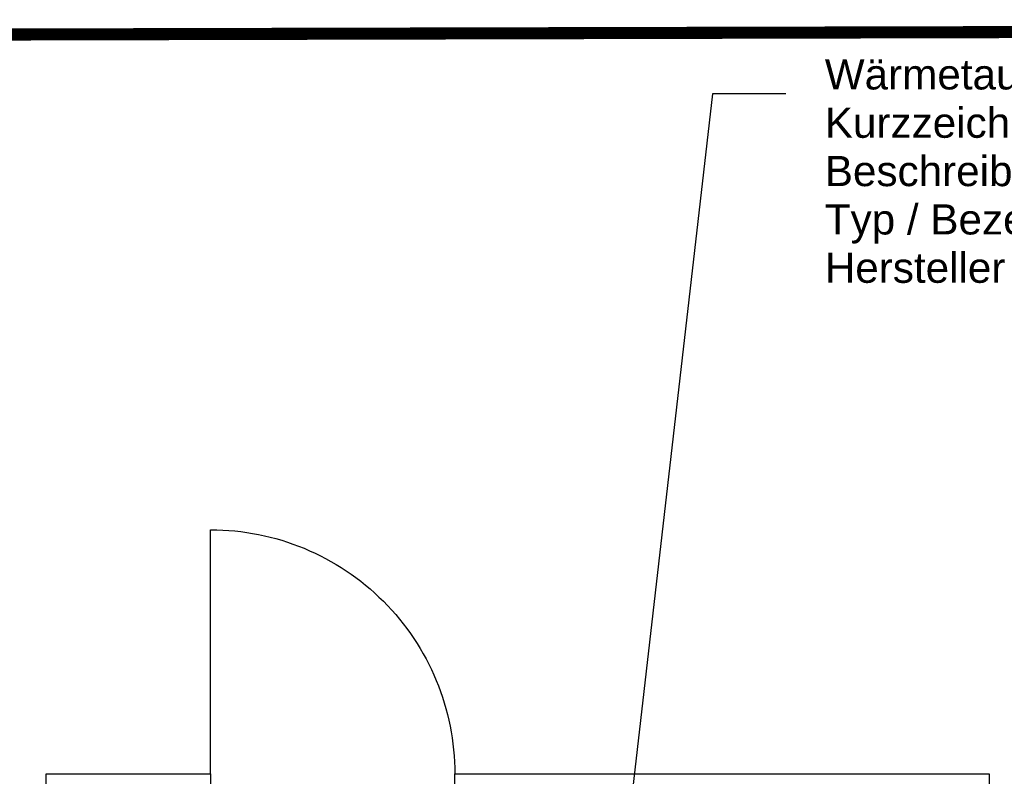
# Model space of a CAD drawing. Header units: metres. Extents: x 0 to 65.3, y 0 to 32.2.
# Tile 12 of 17: x 37.9 to 41.9, y 19.4 to 22.5. Entities that reach past the tile are written whole.
import ezdxf

# ---------------------------------------------------------------- set-up
doc = ezdxf.new("R2010")
doc.units = ezdxf.units.M
doc.layers.get('0').update_dxf_attribs({"lineweight": 0})
doc.layers.add('003ARCH_A', color=7, linetype='Continuous')
doc.layers.add('004TX_TXT', color=7, linetype='Continuous')
doc.styles.get("Standard").update_dxf_attribs({"font": 'arial.ttf'})

# ---------------------------------------------------------------- blocks, each defined once
blk = doc.blocks.new('Wärmetauscher KG400.099.140')
for s, p in [('Wärmetauscher', (0, 0)), ('Kurzzeichen : ', (0, -0.2)), ('Beschreibung : ', (0, -0.4)), ('Typ / Bezeichnung : ', (0, -0.6)), ('Hersteller : ', (0, -0.8))]:
    blk.add_text(s, height=0.125).set_placement(p)
at = {"flags": 1}
for tag, p in [('NUMMER', (0, 0)), ('KURZTEXT', (0, 0)), ('MB.100.10.110', (0, -0.8)), ('MB.100.20.500', (0, -0.8)), ('KG400.099.004.210', (0, -0.8)), ('KG400.099.004.200', (0, -0.8)), ('KG400.099.003.100', (0, -0.8)), ('KG400.099.003.307', (0, -0.8)), ('MB.100.20.110', (0, -0.8)), ('MB.100.20.100', (0, -0.8)), ('MB.100.90.100', (0, -0.8))]:
    blk.add_attdef(tag, p, '', height=0.125, dxfattribs=at)
for tag, p in [('MB.100.110.100', (1.1065, -0.2)), ('MB.100.110.110', (1.2134, -0.4)), ('MB.100.10.100', (1.5919, -0.6)), ('MB.100.20.120', (0.8927, -0.8))]:
    blk.add_attdef(tag, p, '', height=0.125)

msp = doc.modelspace()

# ---------------------------------------------------------------- linework, layer by layer
at = {"layer": '003ARCH_A', "color": 9, "linetype": 'Continuous', "lineweight": 0, "const_width": 0.05, "flags": 128}
msp.add_lwpolyline([(52.8969, 22.4832), (52.8947, 12.9318), (15.1207, 12.9633), (15.111, 22.3921), (52.8969, 22.4832)], dxfattribs=at)
at = {"layer": '003ARCH_A', "color": 9, "ltscale": 0.05}
msp.add_lwpolyline([(38.6647, 19.3881), (38.6647, 20.3981, -0.414214), (39.6747, 19.3881)], format="xyb", dxfattribs=at)
at = {"layer": '003ARCH_A', "color": 9}
msp.add_lwpolyline([(39.6747, 19.1781), (39.6747, 19.3881), (41.8847, 19.3881), (41.8847, 12.9581), (37.9847, 12.9581), (37.9847, 19.3881), (38.6647, 19.3881), (38.6647, 19.1781)], dxfattribs=at)
at = {"layer": '004TX_TXT', "color": 7}
for p, q in [((40.741, 22.2013), (40.3747, 19.0181)), ((41.0431, 22.2013), (40.741, 22.2013))]:
    msp.add_line(p, q, dxfattribs=at)

# ---------------------------------------------------------------- block references
msp.add_blockref('Wärmetauscher KG400.099.140', (41.2048, 22.2196), dxfattribs=at)

doc.saveas('drawing.dxf')
